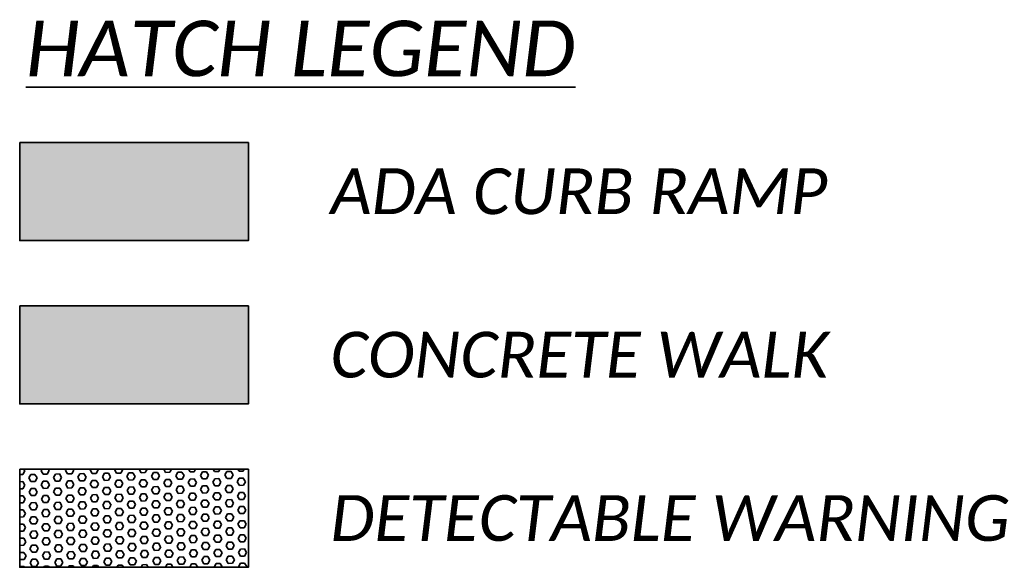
# Model space of a CAD drawing. Header units: feet. Extents: x 1368653 to 2286356, y 514938 to 1180851.
# Tile 1 of 19: x 1368652.75 to 1368655.77, y 1180849.21 to 1180850.89. Entities that reach past the tile are written whole.
import ezdxf

# ---------------------------------------------------------------- set-up
doc = ezdxf.new("R2010")
doc.units = ezdxf.units.FT
doc.header["$LTSCALE"] = 20
doc.header["$MEASUREMENT"] = 0
doc.layers.add('PV_P_Curb_Ramp', color=7, linetype='Continuous', lineweight=35, true_color=0x00ffa1)
doc.layers.add('PV_P_Walk', color=7, linetype='Continuous', lineweight=35, true_color=0xff9ebf)
doc.layers.add('TX_P_20', color=7, linetype='Continuous', lineweight=35)
doc.styles.add('P_Slanted - Normal Fixed Spacing', font='calibrii.ttf', dxfattribs={"height": 0.14})
doc.styles.add('P_Slanted - Sub Title', font='calibrii.ttf', dxfattribs={"height": 0.17})

msp = doc.modelspace()

# ---------------------------------------------------------------- hatches: boundary and pattern name
at = {"layer": 'PV_P_Curb_Ramp', "transparency": 33554559}
h = msp.add_hatch(color=256, dxfattribs=at)
h.dxf.hatch_style = 1
h.paths.add_polyline_path([(1368652.7531, 1180850.5138), (1368652.7531, 1180850.2138), (1368653.4531, 1180850.2138), (1368653.4531, 1180850.5138)])
h = msp.add_hatch(dxfattribs=at)
h.set_pattern_fill('HEX', color=256, scale=0.1, angle=0.8836)
h.set_pattern_definition([(0.8836311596, (0, 0), (-0.00033388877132, 0.02164806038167), [0.0125, -0.025]), (120.8836311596, (0, 0), (-0.01858082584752, -0.01111318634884), [0.0125, -0.025]), (60.8836311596, (0.012499, 0.000193), (-0.01891471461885, 0.01053487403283), [0.0125, -0.025])])
h.paths.add_polyline_path([(1368652.7531, 1180849.5138), (1368652.7531, 1180849.2138), (1368653.4531, 1180849.2138), (1368653.4531, 1180849.5138)])
at = {"layer": 'PV_P_Walk', "transparency": 33554495}
h = msp.add_hatch(color=256, dxfattribs=at)
h.dxf.hatch_style = 1
h.paths.add_polyline_path([(1368652.7531, 1180850.0138), (1368652.7531, 1180849.7138), (1368653.4531, 1180849.7138), (1368653.4531, 1180850.0138)])

# ---------------------------------------------------------------- linework, layer by layer
at = {"layer": 'TX_P_20'}
for points in [[(1368652.7531, 1180850.5138), (1368652.7531, 1180850.2138), (1368653.4531, 1180850.2138), (1368653.4531, 1180850.5138)], [(1368652.7531, 1180850.0138), (1368652.7531, 1180849.7138), (1368653.4531, 1180849.7138), (1368653.4531, 1180850.0138)], [(1368652.7531, 1180849.5138), (1368652.7531, 1180849.2138), (1368653.4531, 1180849.2138), (1368653.4531, 1180849.5138)]]:
    msp.add_lwpolyline(points, close=True, dxfattribs=at)

# ---------------------------------------------------------------- texts
at = {"layer": 'TX_P_20', "width": 4.656568}
for s, insert, char_height, attachment_point, style in [('{\\LHATCH LEGEND}', (1368652.7718, 1180850.8867), 0.17, 1, 'P_Slanted - Sub Title'), ('ADA CURB RAMP', (1368653.7043, 1180850.3638), 0.14, 4, 'P_Slanted - Normal Fixed Spacing'), ('CONCRETE WALK', (1368653.7043, 1180849.8638), 0.14, 4, 'P_Slanted - Normal Fixed Spacing'), ('DETECTABLE WARNING', (1368653.7043, 1180849.3638), 0.14, 4, 'P_Slanted - Normal Fixed Spacing')]:
    msp.add_mtext(s, dxfattribs=dict(at, insert=insert, char_height=char_height, attachment_point=attachment_point, style=style))

doc.saveas('drawing.dxf')
